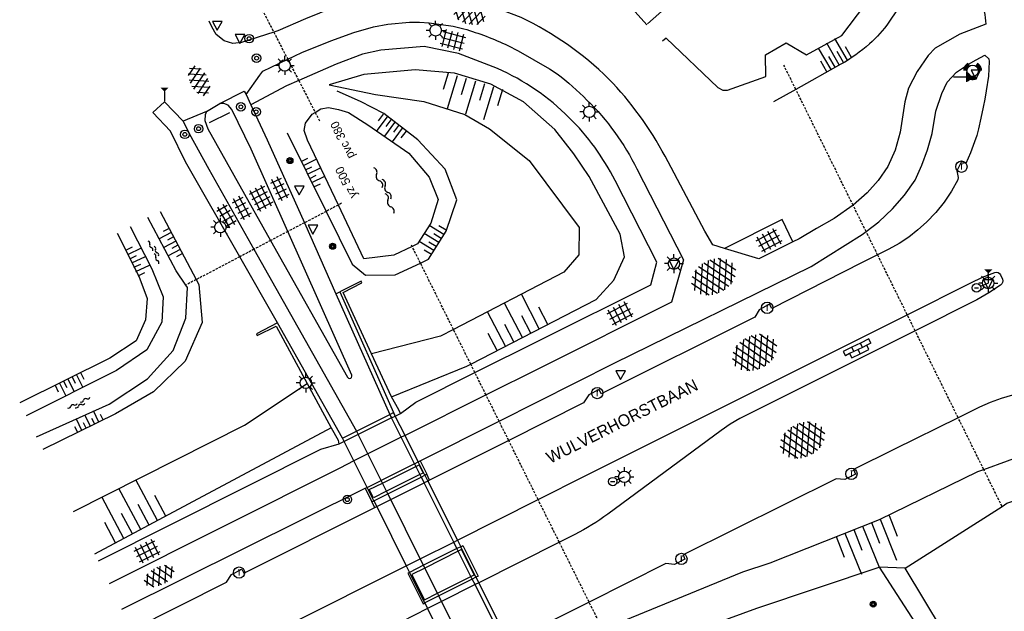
# Model space of a CAD drawing. Header units: metres. Extents: x 121538 to 126242, y 445257 to 454505.
# Tile 80 of 83: x 121538 to 121642, y 454365 to 454428. Entities that reach past the tile are written whole.
import ezdxf
from ezdxf.enums import TextEntityAlignment as Align

# ---------------------------------------------------------------- set-up
doc = ezdxf.new("R2010")
doc.units = ezdxf.units.M
doc.linetypes.add('SCHRIKH', pattern=[100, 100, 0])
doc.linetypes.add('STIPPELFIJN', pattern=[0.375, 0.25, -0.125])
for name, color, linetype in [('B01_T', 8, 'Continuous'), ('BOUWT04', 8, 'Continuous'), ('SYMBD01', 8, 'Continuous'), ('SYMBD02', 8, 'Continuous'), ('SYMBD03', 8, 'Continuous'), ('SYMBD04', 8, 'Continuous'), ('SYMBD05', 8, 'Continuous'), ('TEK-D06', 8, 'Continuous'), ('TEK-D20', 7, 'Continuous'), ('TER-T09', 8, 'Continuous'), ('TOPOT06', 8, 'WALB'), ('TOPOT10', 8, 'Continuous'), ('TOPOT11', 8, 'STIPPELFIJN'), ('TOPOT20', 8, 'Continuous'), ('TOPOT21', 8, 'Continuous'), ('TOPOT22', 8, 'Continuous'), ('TOPOT23', 8, 'Continuous'), ('TOPOT26', 8, 'Continuous'), ('TOPOT29', 8, 'Continuous'), ('TOPOT30', 8, 'Continuous'), ('TOPOT50', 8, 'Continuous'), ('TOPOT54', 8, 'SCHRIKH'), ('WAT-T00', 8, 'Continuous'), ('WEG-T01', 8, 'Continuous')]:
    doc.layers.add(name, color=color, linetype=linetype)
doc.styles.add('ISO', font='provutr.shx')
doc.linetypes.add('WALB', pattern='A,0.5,[155,BLOK.SHX,S=0.25,R=0,X=0,Y=0],0.5', length=1)

# ---------------------------------------------------------------- blocks, each defined once
blk = doc.blocks.new('asfalt-l')
for p, q in [((-0.9297791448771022, 0.184879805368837), (0.7041760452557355, 1.128244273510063)), ((-0.7591759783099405, 1.005065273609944), (0.3033435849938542, 1.61851127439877)), ((-0.704176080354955, 1.12824420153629), (0.9297791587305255, 0.1848795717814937)), ((-0.3033433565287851, 1.618511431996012), (0.7591756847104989, 1.005065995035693)), ((-0.8925070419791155, -0.5152890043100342), (0.8925070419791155, 0.5152890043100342)), ((-0.8925070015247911, 0.5152892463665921), (0.8925070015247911, -0.5152892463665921)), ((-0.9297791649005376, -0.1848794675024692), (0.7041762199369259, -1.128243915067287)), ((-0.7591760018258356, -1.005065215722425), (0.3033436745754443, -1.618511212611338)), ((-0.7041760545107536, -1.128244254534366), (0.9297791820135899, -0.1848791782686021)), ((-0.3033433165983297, -1.618511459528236), (0.7591759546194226, -1.005065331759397))]:
    blk.add_line(p, q)
blk = doc.blocks.new('tegels-l')
for p, q in [((-0.625, -1.220587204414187), (-0.625, 1.220587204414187)), ((0, -1.220587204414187), (0, 1.220587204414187)), ((0.625, -1.220587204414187), (0.6250000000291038, 1.220587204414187)), ((0.9183075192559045, 0.9477203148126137), (-0.9158282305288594, 0.947720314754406)), ((0.9183075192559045, 0.3227203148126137), (-0.9158282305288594, 0.3227203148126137)), ((0.9183075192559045, -0.3022796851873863), (-0.9158282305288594, -0.3022796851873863)), ((0.9183075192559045, -0.9272796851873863), (-0.9158282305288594, -0.927279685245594))]:
    blk.add_line(p, q)
blk = doc.blocks.new('water-m')
at = {"linetype": 'Continuous'}
for centre, start, end in [((-0.3222339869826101, 1.122434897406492), 309.7446390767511, 50.25536092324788), ((-0.01040913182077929, 0.7474348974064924), 129.7446390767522, 230.255360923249), ((-0.3222339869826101, 0.3724348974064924), 309.7446390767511, 50.25536092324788), ((0.3153431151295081, 0.005530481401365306), 129.7446390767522, 230.255360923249), ((0.003518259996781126, 0.3805304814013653), 309.7446390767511, 50.25536092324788), ((-0.01040913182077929, -0.7430899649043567), 129.7446390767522, 230.255360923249), ((-0.3222339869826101, -0.3680899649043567), 309.7446390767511, 50.25536092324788), ((-0.3222339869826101, -1.118089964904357), 309.7446390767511, 50.25536092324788), ((0.003518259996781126, -0.3694695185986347), 309.7446390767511, 50.25536092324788)]:
    blk.add_arc(centre, 0.2438543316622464, start, end, dxfattribs=at)
blk = doc.blocks.new('tegels-m')
for p, q in [((-0.3125, -1.230807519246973), (-0.3125, 1.25)), ((0.3125, -1.230807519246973), (0.3125, 1.25)), ((0.625, 0.9375), (-0.625, 0.9375)), ((0.625, 0.3125), (-0.625, 0.3125)), ((0.625, -0.3125), (-0.625, -0.3125)), ((0.625, -0.9375), (-0.625, -0.9375))]:
    blk.add_line(p, q)
blk = doc.blocks.new('talud')
for p, q in [((6.661338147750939e-16, 0.75), (0.5000000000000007, 0.7499999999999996)), ((4.440892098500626e-16, 0.5), (1, 0.4999999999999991)), ((2.220446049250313e-16, 0.25), (0.5000000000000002, 0.2499999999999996)), ((0, 0), (1, -8.881784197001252e-16)), ((-2.220446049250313e-16, -0.25), (0.4999999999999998, -0.2500000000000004)), ((-4.440892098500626e-16, -0.5), (0.9999999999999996, -0.5000000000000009)), ((-6.661338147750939e-16, -0.75), (0.4999999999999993, -0.7500000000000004))]:
    blk.add_line(p, q)
blk = doc.blocks.new('asfalt-xl')
at = {"linetype": 'Continuous'}
for p, q in [((0.4129806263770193, 2.410007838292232), (-1.51377442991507, 1.288328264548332)), ((0.4129806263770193, 2.410007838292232), (-1.51377442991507, 1.288328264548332)), ((1.520261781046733, 1.290145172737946), (-0.4262594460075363, 2.404646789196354)), ((1.520261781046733, 1.290145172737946), (-0.4262594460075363, 2.404646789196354)), ((1.395544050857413, 1.535624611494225), (-1.752273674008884, -0.2969070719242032)), ((1.395544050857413, 1.535624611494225), (-1.752273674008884, -0.2969070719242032)), ((1.009462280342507, 2.034059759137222), (-1.739499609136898, 0.433724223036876)), ((1.009462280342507, 2.034059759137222), (-1.739499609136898, 0.433724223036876)), ((1.766768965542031, -0.2913869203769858), (-1.397833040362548, 1.520540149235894)), ((1.766768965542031, -0.2913869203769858), (-1.397833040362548, 1.520540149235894)), ((1.749758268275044, 0.4385486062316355), (-1.017087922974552, 2.022736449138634)), ((1.749758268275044, 0.4385486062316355), (-1.017087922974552, 2.022736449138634)), ((1.406557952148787, -1.525536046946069), (-1.754752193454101, 0.2845067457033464)), ((1.406557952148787, -1.525536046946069), (-1.754752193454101, 0.2845067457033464)), ((1.648679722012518, -0.9439696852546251), (-1.63821030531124, 0.9379753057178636)), ((1.648679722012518, -0.9439696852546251), (-1.63821030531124, 0.9379753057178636)), ((1.641686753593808, 0.9557237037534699), (-1.630249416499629, -0.9490653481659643)), ((1.641686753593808, 0.9557237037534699), (-1.630249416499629, -0.9490653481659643)), ((1.764573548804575, 0.3040682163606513), (-1.385078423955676, -1.529532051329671)), ((1.764573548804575, 0.3040682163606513), (-1.385078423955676, -1.529532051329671)), ((1.023688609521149, -2.026515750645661), (-1.735665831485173, -0.4466178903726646)), ((1.023688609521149, -2.026515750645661), (-1.735665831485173, -0.4466178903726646)), ((1.752955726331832, -0.4258912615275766), (-1.000181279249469, -2.028655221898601)), ((1.752955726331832, -0.4258912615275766), (-1.000181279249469, -2.028655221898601)), ((0.4088998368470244, -2.412705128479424), (-1.490776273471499, -1.325024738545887)), ((0.4088998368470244, -2.412705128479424), (-1.490776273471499, -1.325024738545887)), ((1.529626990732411, -1.279099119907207), (-0.4059773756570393, -2.405929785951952)), ((1.529626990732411, -1.279099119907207), (-0.4059773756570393, -2.405929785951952))]:
    blk.add_line(p, q, dxfattribs=at)
blk = doc.blocks.new('water-l')
at = {"linetype": 'Continuous'}
for centre, start, end in [((-0.4655673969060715, 2.222705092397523), 309.7446390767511, 50.25536092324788), ((0.1580823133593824, 1.472705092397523), 129.7446390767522, 230.255360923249), ((-0.4655673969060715, 0.7227050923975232), 309.7446390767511, 50.25536092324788), ((-0.1359410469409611, 0.7500000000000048), 309.7446390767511, 50.25536092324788), ((0.4877086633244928, 4.773959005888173e-15), 129.7446390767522, 230.255360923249), ((-0.4655673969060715, -0.7583446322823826), 309.7446390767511, 50.25536092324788), ((-0.1359410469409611, -0.7499999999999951), 309.7446390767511, 50.25536092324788), ((0.1580823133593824, -1.508344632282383), 129.7446390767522, 230.255360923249), ((-0.4655673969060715, -2.258344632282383), 309.7446390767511, 50.25536092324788)]:
    blk.add_arc(centre, 0.4877086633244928, start, end, dxfattribs=at)
blk = doc.blocks.new('paal')
for radius in [0.4499999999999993, 0.2]:
    blk.add_circle((0, 0), radius)
blk = doc.blocks.new('lichtmast')
for p, q in [((-0.5998500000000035, 0), (-0.9997499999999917, 0)), ((-0.7069300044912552, 0.7069300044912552), (-0.4241580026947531, 0.4241580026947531)), ((0, 0.5998500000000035), (0, 0.9997499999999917)), ((0.4241580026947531, 0.4241580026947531), (0.7069300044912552, 0.7069300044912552)), ((0.5998500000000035, 0), (0.9997499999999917, 0)), ((-0.4241580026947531, -0.4241580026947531), (-0.7069300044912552, -0.7069300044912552)), ((0, -0.5998500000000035), (0, -0.9997499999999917)), ((0.4241580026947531, -0.4241580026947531), (0.7069300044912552, -0.7069300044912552))]:
    blk.add_line(p, q)
blk.add_circle((0, 0), 0.5998499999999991)
blk = doc.blocks.new('BOOM')
for radius in [0.315, 0.225, 0.135]:
    blk.add_circle((0, 0), radius)
blk = doc.blocks.new('verkeersbord')
for p, q in [((0.5024674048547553, 0.3224406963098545), (-0.5036675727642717, 0.3224406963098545)), ((-0.5036675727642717, 0.3224406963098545), (-0.0006000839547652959, -0.5998496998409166)), ((-0.0006000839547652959, -0.5998496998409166), (0.5024674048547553, 0.3224406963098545))]:
    blk.add_line(p, q)
blk = doc.blocks.new('verkeerslicht')
h = blk.add_hatch(color=256)
edge = h.paths.add_edge_path()
edge.add_line((-0.4998750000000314, 0.8658088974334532), (-0.2999250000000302, 0.5194853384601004))
edge.add_arc((-2.842170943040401e-14, 0), 0.5998499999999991, 119.9999999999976, 180)
edge.add_line((-0.599850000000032, 0), (-0.9997500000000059, 0))
edge.add_arc((-5.684341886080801e-14, 0), 0.999749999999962, 119.99999999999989, 180, ccw=False)
h = blk.add_hatch(color=256)
edge = h.paths.add_edge_path()
edge.add_line((0.9997499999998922, 0), (0.5998499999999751, 0))
edge.add_arc((-2.842170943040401e-14, 0), 0.5998499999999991, 0, 60.00000000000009)
edge.add_line((0.2999249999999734, 0.5194853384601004), (0.4998749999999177, 0.8658088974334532))
edge.add_arc((-5.684341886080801e-14, 0), 0.999749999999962, 0, 60.000000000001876, ccw=False)
h = blk.add_hatch(color=256)
edge = h.paths.add_edge_path()
edge.add_line((-0.4998750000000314, -0.8658088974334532), (-0.2999250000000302, -0.5194853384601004))
edge.add_arc((-2.842170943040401e-14, 0), 0.5998499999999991, 240.0000000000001, 299.9999999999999)
edge.add_line((0.2999249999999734, -0.5194853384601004), (0.4998749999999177, -0.8658088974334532))
edge.add_arc((-5.684341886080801e-14, 0), 0.999749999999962, 239.9999999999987, 299.999999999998, ccw=False)
blk.add_circle((0, 0), 0.599850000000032)
blk = doc.blocks.new('wegwijzer-verl')
blk.add_hatch(color=256).paths.add_polyline_path([(-0.4241580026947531, 1.423908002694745), (0.4241580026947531, 1.423908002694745), (-2.842170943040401e-14, 0.9997499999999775)])
blk.add_line((-2.842170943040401e-14, 0.9997499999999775), (0, 0))
blk = doc.blocks.new('drukknop')
blk.add_hatch(color=256).paths.add_polyline_path([(1.849431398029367, 0, 0.4142135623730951), (1.326340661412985, 0.523090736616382), (1.326340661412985, -0.5230907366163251, 0.4142135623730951)])
blk.add_line((1.326340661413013, 0), (0, 0))
blk = doc.blocks.new('kolk')
blk.add_circle((0, 0), 0.5998500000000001)
at = {"style": 'ISO'}
blk.add_text('r', height=0.9331, dxfattribs=at).set_placement((0.06345707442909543, -0.3309814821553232), align=Align.CENTER)
blk = doc.blocks.new('aanduidingsbord')
for p, q in [((-0.8105710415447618, -0.3330878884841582), (0, 0)), ((-1.446056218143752, -0.5041281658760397), (-1.007540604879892, -0.5041281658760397))]:
    blk.add_line(p, q)
blk.add_circle((-1.226798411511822, -0.5041281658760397), 0.45)
blk = doc.blocks.new('klinkers-m')
for p, q in [((0, 1.500000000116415), (-0.5, 1.500000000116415)), ((-0.5, 1.500000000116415), (-0.4999999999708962, 0.5000000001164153)), ((0, 1.500000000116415), (2.91038304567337e-11, 1)), ((-0.4999999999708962, 0.5000000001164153), (-0.4999999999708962, -0.4999999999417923)), ((0, 0.5000000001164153), (-0.4999999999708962, 0.5000000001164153)), ((0.5000000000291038, 1), (2.91038304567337e-11, 1)), ((2.91038304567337e-11, 1), (0, 0.5000000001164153)), ((0, 0.5000000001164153), (0, 0)), ((0.5, 0), (0, 0)), ((0, 0), (2.91038304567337e-11, -0.4999999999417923)), ((0.5, 5.820766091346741e-11), (0.5000000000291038, 1)), ((0.4999999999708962, -0.9999999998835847), (0.5, 5.820766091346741e-11)), ((-0.4999999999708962, -0.4999999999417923), (-0.5, -1.499999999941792)), ((2.91038304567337e-11, -0.4999999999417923), (-0.4999999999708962, -0.4999999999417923)), ((2.91038304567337e-11, -0.4999999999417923), (2.91038304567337e-11, -0.9999999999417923)), ((2.91038304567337e-11, -0.9999999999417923), (0.5000000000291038, -0.9999999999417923)), ((2.91038304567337e-11, -0.9999999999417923), (2.91038304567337e-11, -1.499999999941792)), ((-0.5, -1.499999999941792), (2.91038304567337e-11, -1.499999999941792))]:
    blk.add_line(p, q)

msp = doc.modelspace()

# ---------------------------------------------------------------- linework, layer by layer
at = {"layer": 'B01_T'}
for points in [[(121613.84, 454448.712), (121614.608, 454446.428), (121615.187, 454441.769), (121613.854, 454437.18), (121610.957, 454433.411), (121604.119, 454427.321)], [(121604.02, 454427.233), (121594.764, 454437.59), (121594.37, 454437.235), (121590.349, 454441.696)]]:
    msp.add_lwpolyline(points, dxfattribs=at)
at = {"layer": 'BOUWT04'}
for points in [[(121575.0667793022, 454392.5917764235), (121572.081, 454399.025), (121574.03, 454400.056), (121573.955, 454400.232), (121571.721, 454399.114)], [(121571.721, 454399.114), (121577.381, 454386.395)], [(121565.151, 454395.835), (121562.947, 454394.69), (121563.023, 454394.514), (121565.017, 454395.487), (121568.288577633, 454389.4560487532)], [(121571.997, 454383.709), (121565.151, 454395.835)], [(121577.1696923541, 454388.0607952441), (121575.0667793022, 454392.5917764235)], [(121568.288577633, 454389.4560487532), (121570.8237220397, 454384.7826666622)], [(121578.108, 454386.302), (121577.928, 454386.668), (121577.1696923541, 454388.0607952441)], [(121573.474, 454384.446), (121576.987, 454386.199)], [(121576.987, 454386.199), (121577.381, 454386.395)], [(121577.5629448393, 454386.0311520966), (121577.4671474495, 454386.2227248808), (121577.381, 454386.395)], [(121578.5857025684, 454383.9858714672), (121577.5629448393, 454386.0311520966)], [(121570.8237220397, 454384.7826666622), (121571.532, 454383.477), (121571.618, 454383.077)], [(121571.997, 454383.709), (121573.474, 454384.446)], [(121579.9778561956, 454381.2018838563), (121578.5857025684, 454383.9858714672)], [(121572.1743046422, 454383.353437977), (121572.0775232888, 454383.547520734), (121571.997, 454383.709)], [(121573.2010969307, 454381.2943359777), (121572.1743046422, 454383.353437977)], [(121574.5857978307, 454378.5174935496), (121573.2010969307, 454381.2943359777)], [(121576.2047765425, 454378.97397454), (121579.7251511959, 454380.7231167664)], [(121579.7251511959, 454380.7231167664), (121580.057, 454380.888)], [(121580.68553205, 454379.7866946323), (121579.9778561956, 454381.2018838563)], [(121580.057, 454380.888), (121580.488, 454380.022), (121580.1581437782, 454379.8571978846)], [(121580.189, 454381.307), (121580.892, 454379.89)], [(121580.1581437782, 454379.8571978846), (121576.6409541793, 454378.0999465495)], [(121580.2918853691, 454379.5897351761), (121580.68553205, 454379.7866946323)], [(121580.892, 454379.89), (121580.68553205, 454379.7866946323)], [(121580.68553205, 454379.7866946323), (121580.9856583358, 454379.1865109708)], [(121576.6409541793, 454378.0999465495), (121575.252, 454377.406), (121574.798, 454378.275), (121576.2047765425, 454378.97397454)], [(121576.7755049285, 454377.8303290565), (121580.2918853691, 454379.5897351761)], [(121580.9856583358, 454379.1865109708), (121584.1021645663, 454372.9542140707)], [(121574.398, 454378.424), (121575.108, 454376.996)], [(121575.297280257, 454377.0907055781), (121574.5857978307, 454378.5174935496)], [(121575.297280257, 454377.0907055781), (121576.7755049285, 454377.8303290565)], [(121575.108, 454376.996), (121575.297280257, 454377.0907055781)], [(121575.297280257, 454377.0907055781), (121575.5999151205, 454376.4838096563)], [(121575.5999151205, 454376.4838096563), (121578.7106782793, 454370.2455677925)], [(121584.1021645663, 454372.9542140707), (121584.4451087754, 454372.2684043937)], [(121584.0514014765, 454372.0712784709), (121580.5295201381, 454370.3079021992)], [(121584.1905868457, 454371.792929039), (121580.6709984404, 454370.0244030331)], [(121584.4451087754, 454372.2684043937), (121584.0514014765, 454372.0712784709)], [(121584.539, 454371.968), (121584.1905868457, 454371.792929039)], [(121584.4451087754, 454372.2684043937), (121584.662, 454372.377), (121586.272, 454369.16), (121586.0541846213, 454369.0506221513)], [(121586.0541846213, 454369.0506221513), (121584.4451087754, 454372.2684043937)], [(121585.5167515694, 454369.1408026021), (121585.852, 454369.31), (121584.539, 454371.968)], [(121578.7106782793, 454370.2455677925), (121579.0491947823, 454369.5667157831)], [(121579.0491947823, 454369.5667157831), (121578.878, 454369.481), (121580.481, 454366.252), (121580.6578318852, 454366.3407976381)], [(121580.5295201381, 454370.3079021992), (121579.0491947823, 454369.5667157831)], [(121580.6578318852, 454366.3407976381), (121579.0491947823, 454369.5667157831)], [(121580.6709984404, 454370.0244030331), (121579.299, 454369.335), (121580.631, 454366.675), (121581.9981579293, 454367.364994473)], [(121581.9981579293, 454367.364994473), (121585.5167515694, 454369.1408026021)], [(121585.6606589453, 454368.8530098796), (121582.1382782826, 454367.0842164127)], [(121586.0541846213, 454369.0506221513), (121585.6606589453, 454368.8530098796)], [(121586.0541846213, 454369.0506221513), (121586.345856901, 454368.4673445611)], [(121586.345856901, 454368.4673445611), (121589.4853665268, 454362.1890461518)], [(121582.1382782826, 454367.0842164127), (121580.6578318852, 454366.3407976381)], [(121580.6578318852, 454366.3407976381), (121580.9509229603, 454365.7530405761)], [(121580.9509229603, 454365.7530405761), (121584.082668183, 454359.4727218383)]]:
    msp.add_lwpolyline(points, dxfattribs=at)
at = {"layer": 'TER-T09'}
msp.add_lwpolyline([(121623.429, 454453.012), (121631.165, 454437.913, -0.08580467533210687), (121632.3103046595, 454434.605389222, -0.1269094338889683), (121632.095, 454432.228), (121631.6673928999, 454431.1634488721), (121631.1577937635, 454430.1356231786), (121630.3749943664, 454428.7945707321), (121629.516, 454427.501, -0.05922600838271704), (121627.4662676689, 454425.2262635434, -0.04898459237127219), (121624.459, 454423.074), (121619.7113556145, 454420.4336703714), (121617.36, 454419.126)], format="xyb", dxfattribs=at)
for points in [[(121566.18, 454415.85), (121570.2837207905, 454407.5785219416), (121573.037, 454402.029), (121574.434, 454400.875), (121577.536, 454400.888), (121580.2004336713, 454402.1431838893), (121581.064, 454402.55), (121582.925, 454405.504), (121584.037, 454408.781), (121582.814, 454412.016), (121579.925, 454415.118), (121576.348, 454417.878), (121573.888, 454419.168), (121571.429, 454420.258)], [(121552.805503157, 454407.5792431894), (121556.5964415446, 454400.3905377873), (121556.872, 454399.868), (121557.222, 454395.896), (121555.429, 454391.804), (121552.102, 454388.568), (121548.115, 454386.249), (121540.4635351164, 454382.4930768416)], [(121548.3040026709, 454405.3034792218), (121550.585, 454400.765), (121551.429, 454398.402), (121551.255, 454396.17), (121550.278, 454393.955), (121547.525, 454392.13), (121538.0288099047, 454387.4186534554)], [(121628.526, 454375.142), (121638.871, 454380.191), (121639.4879272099, 454380.4135540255), (121644.501, 454382.222), (121648.889, 454382.836), (121653.448, 454381.802), (121657.031, 454379.202), (121660.398, 454373.722)], [(121628.47, 454370.107), (121633.37, 454362.548), (121638.373, 454355.92), (121636.316, 454353.521), (121625.768, 454339.39), (121619.736, 454331.365), (121610.267, 454351.853), (121608.512, 454353.245), (121605.085, 454353.164), (121604.7348846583, 454352.8116622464), (121603.037, 454351.103), (121602.793, 454348.574), (121604.602, 454343.377), (121611.176, 454327.503), (121618.1904004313, 454312.7685564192), (121621.524, 454305.766), (121625.664, 454296.31), (121630.856, 454285.471), (121639.698, 454268.127), (121642.4780152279, 454262.4836609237)], [(121631.221, 454370.009), (121628.47, 454370.107)]]:
    msp.add_lwpolyline(points, dxfattribs=at)
at = {"layer": 'TOPOT06', "flags": 128}
msp.add_lwpolyline([(121606.065, 454425.828), (121611.511, 454420.613), (121612.032, 454420.353), (121612.535, 454420.356), (121616.56, 454421.802), (121616.508, 454424.056), (121618.697, 454425.345), (121620.851, 454424.073), (121624.556, 454426.108), (121628.641, 454431.508), (121628.079, 454438.828), (121621.577, 454452.091), (121617.3661896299, 454460.4656688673)], dxfattribs=at)
at = {"layer": 'TOPOT10'}
msp.add_lwpolyline([(121606.065, 454425.828), (121605.699, 454425.501)], dxfattribs=at)
at = {"layer": 'TOPOT11'}
for points in [[(121562.709, 454430.442), (121562.8494566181, 454430.1700399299), (121563.5424904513, 454428.8281485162), (121564.7630954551, 454426.4647438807)], [(121564.7630954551, 454426.4647438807), (121566.2417269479, 454423.6017337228)], [(121566.2417269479, 454423.6017337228), (121567.3975297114, 454421.3638028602)], [(121567.3975297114, 454421.3638028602), (121569.1289705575, 454418.0112888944)], [(121625.7430744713, 454408.2278090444), (121619.7113556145, 454420.4336703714)], [(121571.5684685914, 454408.2532175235), (121570.2837207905, 454407.5785219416)], [(121571.907, 454408.431), (121571.5684685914, 454408.2532175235)], [(121627.1135886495, 454405.4544195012), (121625.7430744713, 454408.2278090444)], [(121570.2837207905, 454407.5785219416), (121567.9914817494, 454406.374734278)], [(121567.9914817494, 454406.374734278), (121566.2456066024, 454405.4578739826)], [(121566.2456066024, 454405.4578739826), (121564.4415575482, 454404.5104631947)], [(121628.325804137, 454403.001365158), (121627.1135886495, 454405.4544195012)], [(121562.6877075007, 454403.5894148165), (121561.181656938, 454402.7985003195)], [(121564.4415575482, 454404.5104631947), (121562.6877075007, 454403.5894148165)], [(121580.2004336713, 454402.1431838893), (121579.3274074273, 454403.8985813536)], [(121561.181656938, 454402.7985003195), (121556.5964415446, 454400.3905377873)], [(121631.4392077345, 454396.7010429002), (121628.325804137, 454403.001365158)], [(121583.6825606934, 454395.141656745), (121580.2004336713, 454402.1431838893)], [(121556.5964415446, 454400.3905377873), (121555.5132136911, 454399.8216720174)], [(121632.2786087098, 454395.0024206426), (121631.4392077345, 454396.7010429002)], [(121585.5017596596, 454391.4837858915), (121583.6825606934, 454395.141656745)], [(121636.7991458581, 454385.8546054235), (121632.2786087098, 454395.0024206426)], [(121585.9337641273, 454390.615152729), (121585.5017596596, 454391.4837858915)], [(121587.1113084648, 454388.2474594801), (121585.9337641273, 454390.615152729)], [(121588.4860065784, 454385.4833483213), (121587.1113084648, 454388.2474594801)], [(121589.492427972, 454383.4597326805), (121588.4860065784, 454385.4833483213)], [(121639.4879272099, 454380.4135540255), (121636.7991458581, 454385.8546054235)], [(121592.5951675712, 454377.2210413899), (121589.492427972, 454383.4597326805)], [(121641.4154802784, 454376.5129336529), (121639.4879272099, 454380.4135540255)], [(121594.826642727, 454372.7342051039), (121592.5951675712, 454377.2210413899)], [(121597.956866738, 454366.4402507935), (121594.826642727, 454372.7342051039)], [(121599.4584013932, 454363.4211088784), (121597.956866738, 454366.4402507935)]]:
    msp.add_lwpolyline(points, dxfattribs=at)
at = {"layer": 'TOPOT11', "flags": 128}
for points in [[(121619.7113556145, 454420.4336703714), (121618.457, 454422.972)], [(121569.1289705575, 454418.0112888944), (121569.596, 454417.107)], [(121579.3274074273, 454403.8985813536), (121579.271, 454404.012)], [(121555.5132136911, 454399.8216720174), (121555.451, 454399.789)]]:
    msp.add_lwpolyline(points, dxfattribs=at)
at = {"layer": 'TOPOT50'}
for points in [[(121577.1696923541, 454388.0607952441), (121585.092, 454391.272), (121585.5017596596, 454391.4837858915), (121598.709, 454398.31), (121600.577, 454400.327), (121601.699, 454402.78), (121601.23, 454405.174), (121597.959, 454411.269), (121596.343, 454413.635), (121594.352, 454416.193), (121591.063, 454419.12), (121587.615, 454420.988), (121583.7778404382, 454422.1477615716), (121579.655, 454422.479), (121574.247, 454421.991), (121570.602, 454420.921), (121575.492, 454419.894), (121580.562, 454419.16), (121584.8657863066, 454417.8001981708), (121587.462, 454416.285), (121591.664, 454412.936), (121596.92, 454405.871), (121596.887, 454402.995), (121595.295, 454401.173), (121583.6825606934, 454395.141656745), (121582.322, 454394.435), (121575.0667793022, 454392.5917764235)], [(121543.6894638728, 454375.9668540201), (121561.703, 454385.063), (121568.288577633, 454389.4560487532)], [(121570.8237220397, 454384.7826666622), (121545.9045860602, 454371.4855458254)], [(121591.5499375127, 454359.3237618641), (121599.4584013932, 454363.4211088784), (121601.066, 454364.254), (121614.14, 454369.616), (121617.016, 454370.58), (121628.526, 454375.142)], [(121594.1860369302, 454354.4722086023), (121601.3176058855, 454359.6827987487), (121603.724, 454361.441), (121615.612, 454365.784), (121628.47, 454370.107)]]:
    msp.add_lwpolyline(points, dxfattribs=at)
at = {"layer": 'TOPOT54'}
msp.add_line((121557.999, 454416.931), (121560.145, 454417.986), dxfattribs=at)
at = {"layer": 'WAT-T00'}
msp.add_lwpolyline([(121570.526, 454418.524), (121571.5879114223, 454418.3104492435), (121572.628, 454418.008), (121574.687, 454416.698), (121578.991, 454413.724), (121581.142, 454411.18), (121582.075, 454408.834), (121581.29, 454406.338), (121579.899, 454404.169), (121579.3274074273, 454403.8985813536), (121577.39, 454402.982), (121574.265, 454402.591), (121571.5684685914, 454408.2532175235), (121568.314, 454415.087), (121567.982, 454416.102), (121568.121, 454416.872), (121568.809, 454417.807), (121569.1289705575, 454418.0112888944), (121569.719, 454418.388)], close=True, dxfattribs=at)
for points in [[(121539.7935579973, 454383.8484756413), (121547.462, 454387.279), (121551.479, 454389.938), (121554.196, 454392.928), (121555.508, 454396.339), (121555.691, 454399.564), (121555.5132136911, 454399.8216720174), (121554.487, 454401.309), (121551.5300793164, 454406.9344440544)], [(121549.6419873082, 454405.9799063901), (121551.94, 454401.523), (121553.132, 454398.59), (121552.982, 454395.919), (121551.412, 454393.008), (121548.206, 454390.81), (121538.7067077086, 454386.0472306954)], [(121631.221, 454370.009), (121641.4154802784, 454376.5129336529), (121641.925, 454376.838), (121646.226, 454378.331), (121649.993, 454378.833), (121653.065, 454377.433), (121655.184, 454375.197), (121658.908, 454369.413), (121663.848, 454360.417), (121667.2, 454353.431), (121668.258, 454350.649), (121668.473, 454345.708), (121661.189, 454342.539), (121652.761, 454347.375), (121650.989, 454347.435), (121650.487, 454346.903), (121649.402, 454345.545)], [(121640.839, 454356.516), (121638.966, 454358.4), (121635.168, 454363.488), (121631.221, 454370.009)]]:
    msp.add_lwpolyline(points, dxfattribs=at)
at = {"layer": 'WEG-T01'}
for points in [[(121623.3370230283, 454463.2535402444), (121630.824, 454448.379), (121635.896, 454438.39), (121638.631, 454432.57, -0.05092288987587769), (121639.7278128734, 454427.3133958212), (121636.967, 454426.246), (121634.364, 454424.781), (121633.648, 454423.981), (121632.476, 454422.322), (121631.57, 454420.558), (121631.187, 454419.126), (121630.683, 454415.938), (121630.179, 454414.042), (121629.388, 454412.314), (121628.396, 454410.827), (121627.216, 454409.527), (121625.7430744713, 454408.2278090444), (121623.748, 454406.837), (121621.881456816, 454405.7930258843), (121620.051, 454404.687), (121619.402, 454404.375)], [(121612.215, 454403.659), (121610.994, 454404.072), (121610.129, 454405.484), (121605.952, 454413.379, 0.07016114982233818), (121600.013, 454421.548, 0.08124854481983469), (121590.818, 454428.008), (121585.733, 454429.972), (121580.417, 454430.873), (121574.959, 454430.261), (121573.498, 454429.861), (121571.047, 454429.067), (121568.1066612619, 454427.8714170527), (121565.197, 454426.603), (121564.7630954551, 454426.4647438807), (121561.365, 454425.382), (121560.458, 454425.259), (121559.532, 454425.526), (121558.7, 454426.198), (121558.263, 454427.004), (121557.9847241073, 454427.6270898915)], [(121561.859, 454419.874), (121563.309, 454421.939), (121563.626, 454422.331), (121566.2417269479, 454423.6017337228), (121567.712, 454424.316), (121570.771, 454425.548), (121573.213, 454426.426), (121575.278, 454427.012), (121576.768, 454427.291), (121579.069, 454427.505), (121580.1040469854, 454427.5139161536), (121581.1373695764, 454427.4535325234), (121583.6361500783, 454427.0757017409), (121584.785, 454426.811, -0.03812837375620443), (121589.417, 454425.05), (121590.5076488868, 454424.4871949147), (121593.803, 454422.582), (121594.5904842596, 454422.0707330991, -0.03466097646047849), (121597.728, 454419.304, -0.08451505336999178), (121602.993, 454412.053), (121607.885, 454402.462), (121606.646, 454398.022), (121592.762, 454391.072), (121587.1113084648, 454388.2474594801), (121578.5857025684, 454383.9858714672)], [(121578.108, 454386.302), (121579.709, 454387.498), (121585.9337641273, 454390.615152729), (121592.757, 454394.032), (121604.459, 454399.86), (121605.089, 454402.22), (121600.689, 454410.817, 0.08293405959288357), (121595.862, 454417.448, 0.09055902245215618), (121588.328, 454422.632), (121584.201, 454424.221), (121580.61, 454424.933), (121576.049, 454424.553), (121574.095, 454424.133), (121571.332, 454423.095), (121567.3975297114, 454421.3638028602), (121566.123, 454420.803), (121562.348, 454418.795)], [(121557.679, 454418.114), (121557.536, 454417.743), (121557.521, 454417.142), (121557.823, 454416.263), (121564.4415575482, 454404.5104631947), (121572.544, 454390.123, 1.030836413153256), (121572.972, 454390.34), (121566.2456066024, 454405.4578739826), (121562.38, 454414.146), (121560.348, 454418.295), (121559.959, 454418.757), (121559.53, 454418.939), (121559.109, 454418.934)], [(121584.1021645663, 454372.9542140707), (121592.5951675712, 454377.2210413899), (121597.627, 454379.749), (121620.209, 454391.085), (121631.4392077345, 454396.7010429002), (121638.148, 454400.056), (121639.3784556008, 454400.6403256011), (121640.648, 454401.134, -0.3991015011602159), (121641.247, 454400.892), (121641.481, 454400.447, -0.3253620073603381), (121641.254, 454399.812), (121640.0450530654, 454398.9935111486), (121638.781, 454398.263), (121632.2786087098, 454395.0024206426), (121613.835, 454385.754), (121612.8178665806, 454385.1660720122), (121611.846, 454384.506), (121599.918, 454375.693, -0.03693144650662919), (121596.466, 454373.559), (121594.826642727, 454372.7342051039), (121586.345856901, 454368.4673445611)]]:
    msp.add_lwpolyline(points, format="xyb", dxfattribs=at)
for points in [[(121580.189, 454381.307), (121588.4860065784, 454385.4833483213), (121600.6, 454391.581), (121621.344, 454401.766), (121626.692, 454405.132), (121627.1135886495, 454405.4544195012), (121628.452, 454406.478), (121629.904, 454407.844), (121631.154, 454409.29), (121632.272, 454410.851), (121632.9666575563, 454412.4496017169), (121633.583, 454414.08), (121634.056, 454415.798), (121634.437, 454418.121), (121635.073, 454420.001), (121635.648, 454421.204), (121636.621, 454422.256), (121637.888, 454423.096), (121638.692, 454423.542), (121639.618, 454424.017), (121640.0339397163, 454423.6555540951), (121640.0813447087, 454423.3628340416), (121639.9766440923, 454421.807821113), (121639.763, 454420.264), (121639.6060199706, 454419.4021229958), (121639.4361170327, 454418.5427001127), (121639.1954852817, 454417.4044534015), (121638.942, 454416.269), (121638.7605055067, 454415.5790228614), (121638.5353623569, 454414.9020300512), (121638.0857290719, 454413.7473704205), (121637.594, 454412.61), (121637.149, 454412.839), (121636.674, 454411.838), (121636.789, 454411.141), (121636.779, 454410.916), (121636.0959853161, 454409.7003098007), (121635.3146277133, 454408.5453673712), (121634.4402965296, 454407.4591092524), (121633.479, 454406.449), (121632.5678534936, 454405.6298722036), (121631.5995003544, 454404.8792388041), (121630.5790779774, 454404.2010821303), (121629.512, 454403.599), (121628.325804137, 454403.001365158), (121626.636, 454402.15), (121617.198, 454397.35), (121616.958, 454397.811), (121615.872, 454397.198), (121615.401, 454396.454), (121599.229, 454388.352), (121599.023, 454388.814), (121597.941, 454388.264), (121597.382, 454387.423), (121589.492427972, 454383.4597326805), (121581.16, 454379.274)], [(121559.109, 454418.934), (121561.645, 454420.23), (121561.859, 454419.874)], [(121565.151, 454395.835), (121561.181656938, 454402.7985003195), (121555.488, 454412.787), (121553.899, 454416.031), (121552.056, 454418.004), (121553.266, 454419.134), (121555.244, 454417.065)], [(121561.859, 454419.874), (121562.348, 454418.795)], [(121557.679, 454418.114), (121555.244, 454417.065)], [(121557.679, 454418.114), (121559.109, 454418.934)], [(121562.348, 454418.795), (121564.09, 454415.125), (121567.9914817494, 454406.374734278), (121571.318, 454398.914)], [(121555.244, 454417.065), (121555.863, 454415.786), (121557.924, 454412.044), (121562.6877075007, 454403.5894148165), (121573.474, 454384.446)], [(121619.402, 454404.375), (121618.275, 454406.741), (121612.215, 454403.659)], [(121619.402, 454404.375), (121615.812, 454402.569), (121612.215, 454403.659)], [(121571.318, 454398.914), (121571.721, 454399.114)], [(121571.318, 454398.914), (121576.987, 454386.199)], [(121642.5028128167, 454388.2289561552), (121641.3196265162, 454387.8910683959), (121640.1634109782, 454387.470041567), (121639.04, 454386.968), (121636.7991458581, 454385.8546054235), (121630.118, 454382.535), (121625.779, 454380.383), (121625.987, 454379.915), (121624.87, 454379.362), (121623.947, 454379.432), (121607.85, 454371.409), (121608.043, 454370.952), (121606.961, 454370.388), (121606.046, 454370.499), (121597.956866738, 454366.4402507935), (121590.076, 454362.486)], [(121576.987, 454386.199), (121577.0729711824, 454386.0270707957), (121577.1688534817, 454385.8353208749)], [(121577.1688534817, 454385.8353208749), (121577.5629448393, 454386.0311520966)], [(121577.5629448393, 454386.0311520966), (121578.108, 454386.302)], [(121577.1688534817, 454385.8353208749), (121573.6526340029, 454384.0880469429)], [(121578.1920432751, 454383.7890979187), (121577.1688534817, 454385.8353208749)], [(121573.6526340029, 454384.0880469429), (121572.1743046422, 454383.353437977)], [(121573.474, 454384.446), (121573.5561221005, 454384.2814408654), (121573.6526340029, 454384.0880469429)], [(121574.6783217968, 454382.0327378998), (121573.6526340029, 454384.0880469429)], [(121578.5857025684, 454383.9858714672), (121578.1920432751, 454383.7890979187)], [(121571.618, 454383.077), (121569.674, 454382.491), (121546.2783172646, 454370.729468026)], [(121572.1743046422, 454383.353437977), (121571.618, 454383.077)], [(121578.1920432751, 454383.7890979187), (121574.6783217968, 454382.0327378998)], [(121579.5838365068, 454381.005724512), (121578.1920432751, 454383.7890979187)], [(121574.6783217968, 454382.0327378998), (121573.2010969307, 454381.2943359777)], [(121576.065064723, 454379.2539339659), (121574.6783217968, 454382.0327378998)], [(121573.2010969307, 454381.2943359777), (121571.71, 454380.549), (121547.4470659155, 454368.365028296)], [(121579.5838365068, 454381.005724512), (121576.065064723, 454379.2539339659)], [(121579.5838365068, 454381.005724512), (121579.9778561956, 454381.2018838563)], [(121579.5838365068, 454381.005724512), (121579.7251511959, 454380.7231167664)], [(121579.7251511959, 454380.7231167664), (121580.1581437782, 454379.8571978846)], [(121579.9778561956, 454381.2018838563), (121580.189, 454381.307)], [(121580.1581437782, 454379.8571978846), (121580.2918853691, 454379.5897351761)], [(121581.16, 454379.274), (121580.892, 454379.89)], [(121574.5857978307, 454378.5174935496), (121576.065064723, 454379.2539339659)], [(121576.2047765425, 454378.97397454), (121576.065064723, 454379.2539339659)], [(121576.6409541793, 454378.0999465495), (121576.2047765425, 454378.97397454)], [(121577.0774528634, 454377.2252752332), (121580.5922352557, 454378.9890813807)], [(121580.2918853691, 454379.5897351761), (121580.5922352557, 454378.9890813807)], [(121580.9856583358, 454379.1865109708), (121580.5922352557, 454378.9890813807)], [(121583.7087355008, 454372.7565579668), (121580.5922352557, 454378.9890813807)], [(121581.16, 454379.274), (121580.9856583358, 454379.1865109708)], [(121548.7769998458, 454365.6745023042), (121574.398, 454378.424)], [(121574.398, 454378.424), (121574.5857978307, 454378.5174935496)], [(121576.7755049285, 454377.8303290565), (121576.6409541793, 454378.0999465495)], [(121577.0774528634, 454377.2252752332), (121576.7755049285, 454377.8303290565)], [(121575.407, 454376.387), (121575.108, 454376.996)], [(121575.5999151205, 454376.4838096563), (121577.0774528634, 454377.2252752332)], [(121580.1897907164, 454370.9886638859), (121577.0774528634, 454377.2252752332)], [(121549.8373072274, 454363.5294449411), (121559.808, 454368.545), (121560.329, 454369.352), (121561.404, 454369.907), (121561.62, 454369.482), (121575.407, 454376.387)], [(121575.407, 454376.387), (121575.5999151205, 454376.4838096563)], [(121580.1897907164, 454370.9886638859), (121583.7087355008, 454372.7565579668)], [(121583.7087355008, 454372.7565579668), (121584.1021645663, 454372.9542140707)], [(121584.0514014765, 454372.0712784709), (121583.7087355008, 454372.7565579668)], [(121584.1905868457, 454371.792929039), (121584.0514014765, 454372.0712784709)], [(121585.5167515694, 454369.1408026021), (121584.1905868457, 454371.792929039)], [(121578.7106782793, 454370.2455677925), (121580.1897907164, 454370.9886638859)], [(121580.5295201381, 454370.3079021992), (121580.1897907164, 454370.9886638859)], [(121552.9162506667, 454357.300581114), (121576.317, 454369.043), (121578.7106782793, 454370.2455677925)], [(121580.6709984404, 454370.0244030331), (121580.5295201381, 454370.3079021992)], [(121581.9981579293, 454367.364994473), (121580.6709984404, 454370.0244030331)], [(121585.6606589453, 454368.8530098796), (121585.5167515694, 454369.1408026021)], [(121585.9524736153, 454368.2694252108), (121585.6606589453, 454368.8530098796)], [(121586.345856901, 454368.4673445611), (121585.9524736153, 454368.2694252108)], [(121582.1382782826, 454367.0842164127), (121581.9981579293, 454367.364994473)], [(121585.9524736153, 454368.2694252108), (121582.4309809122, 454366.4976886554)], [(121589.0918323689, 454361.9911882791), (121585.9524736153, 454368.2694252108)], [(121582.4309809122, 454366.4976886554), (121580.9509229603, 454365.7530405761)], [(121582.4309809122, 454366.4976886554), (121582.1382782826, 454367.0842164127)], [(121585.5648544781, 454360.2179232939), (121582.4309809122, 454366.4976886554)], [(121580.9509229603, 454365.7530405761), (121578.202, 454364.37), (121555.1331244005, 454352.8157294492)]]:
    msp.add_lwpolyline(points, dxfattribs=at)

# ---------------------------------------------------------------- block references
at = {"layer": 'SYMBD01'}
for name, p, rotation in [('asfalt-l', (121585.3581213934, 454428.243646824), 256.3140852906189), ('asfalt-l', (121556.898322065, 454421.3284222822), 206.5869402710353), ('asfalt-xl', (121611.0655541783, 454400.6969808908), 296.5563917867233), ('asfalt-xl', (121615.3798184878, 454392.7106201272), 295.6524411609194), ('asfalt-xl', (121620.4131271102, 454383.4863728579), 295.3852499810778), ('asfalt-l', (121552.7139769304, 454369.1862075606), 296.5534675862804)]:
    msp.add_blockref(name, p, dxfattribs=dict(at, rotation=rotation))
at = {"layer": 'SYMBD02', "rotation": 296.1049338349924}
msp.add_blockref('klinkers-m', (121626.2757652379, 454393.0407753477), dxfattribs=at)
at = {"layer": 'SYMBD03'}
for name, p, rotation in [('tegels-l', (121583.6269646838, 454425.6010097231), 255.3179676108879), ('tegels-m', (121565.3912447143, 454409.9434636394), 25.36726690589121), ('tegels-l', (121563.4148725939, 454408.94415705), 27.3219951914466), ('tegels-m', (121561.3919972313, 454407.9216108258), 27.54677922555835), ('tegels-m', (121559.787647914, 454407.0849816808), 30.21583707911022), ('tegels-l', (121616.9039957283, 454404.5038176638), 298.1638950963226), ('tegels-l', (121601.2239603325, 454396.7985974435), 297.6442892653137), ('tegels-l', (121551.4418502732, 454371.7780773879), 296.9237999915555)]:
    msp.add_blockref(name, p, dxfattribs=dict(at, rotation=rotation))
at = {"layer": 'SYMBD04'}
for p, xscale, yscale, zscale, rotation in [((121624.2893122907, 454423.0199816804), 2.623084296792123, 2, 2.623084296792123, 120.1715661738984), ((121585.9860349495, 454421.2857306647), 3.627513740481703, 4, 3.627513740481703, 253.1828303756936), ((121577.4911445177, 454416.9375296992), 1.792258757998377, 2, 1.792258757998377, 233.3362595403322), ((121568.3357426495, 454411.5048754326), 1.513812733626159, 2, 1.513812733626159, 26.38734664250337), ((121554.4507845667, 454404.4593182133), 1.43370349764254, 2, 1.43370349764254, 207.804764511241), ((121582.1395815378, 454404.3049347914), 1.81313645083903, 2, 1.81313645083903, 148.622648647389), ((121549.8387861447, 454402.1492600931), 1.581415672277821, 2, 1.581415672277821, 25.41187052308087), ((121590.9332243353, 454394.2910597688), 4.096866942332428, 4, 4.096866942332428, 117.3323594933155), ((121543.0987897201, 454389.934023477), 1.506007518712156, 2, 1.506007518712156, 296.3873974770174), ((121545.4777727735, 454384.9544475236), 1.312466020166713, 2, 1.312466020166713, 116.1453296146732), ((121550.7697965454, 454374.0816748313), 4.875527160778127, 4, 4.875527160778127, 118.0848639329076), ((121626.7453922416, 454374.4422899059), 4.665727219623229, 4, 4.665727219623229, 291.6929985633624)]:
    msp.add_blockref('talud', p, dxfattribs=dict(at, xscale=xscale, yscale=yscale, zscale=zscale, rotation=rotation))
at = {"layer": 'SYMBD05'}
for name, p, rotation in [('water-l', (121576.4741449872, 454409.8552779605), 23.67116520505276), ('water-m', (121552.262342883, 454403.3280332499), 24.8815485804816), ('water-m', (121544.311307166, 454387.2931020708), 295.7335949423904)]:
    msp.add_blockref(name, p, dxfattribs=dict(at, rotation=rotation))
at = {"layer": 'TOPOT20'}
for p in [(121639.962, 454400.038), (121601.668, 454379.627)]:
    msp.add_blockref('aanduidingsbord', p, dxfattribs=at)
at = {"layer": 'TOPOT21'}
for name, p in [('lichtmast', (121581.808, 454426.647)), ('lichtmast', (121565.925, 454422.947)), ('wegwijzer-verl', (121553.2548382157, 454419.189312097)), ('lichtmast', (121597.98, 454418.051)), ('lichtmast', (121559.147, 454405.911)), ('lichtmast', (121606.888, 454402.076)), ('wegwijzer-verl', (121639.962, 454400.038)), ('lichtmast', (121639.962, 454400.038)), ('lichtmast', (121568.138, 454389.514)), ('lichtmast', (121601.668, 454379.627))]:
    msp.add_blockref(name, p, dxfattribs=at)
at = {"layer": 'TOPOT22'}
for p in [(121562.172, 454425.772), (121562.963, 454423.714), (121561.311, 454418.591), (121562.919, 454418.06), (121555.405, 454415.694), (121556.862, 454416.29), (121572.513, 454377.228)]:
    msp.add_blockref('paal', p, dxfattribs=at)
at = {"layer": 'TOPOT23'}
for p in [(121637.1424385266, 454412.2886755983), (121616.702, 454397.424), (121598.818, 454388.449), (121625.563, 454379.946), (121607.669, 454370.977), (121561.116, 454369.539)]:
    msp.add_blockref('kolk', p, dxfattribs=at)
at = {"layer": 'TOPOT26'}
for p in [(121566.477, 454412.924), (121570.966, 454403.904), (121627.862, 454366.214)]:
    msp.add_blockref('BOOM', p, dxfattribs=at)
at = {"layer": 'TOPOT29'}
for name, p in [('verkeerslicht', (121638.325, 454422.388)), ('drukknop', (121636.295, 454421.731))]:
    msp.add_blockref(name, p, dxfattribs=at)
at = {"layer": 'TOPOT30'}
for p in [(121558.819, 454427.256), (121561.211, 454425.871), (121638.66, 454422.119), (121567.453, 454409.915), (121568.895, 454405.798), (121606.888, 454402.076), (121639.962, 454400.038), (121601.276, 454390.466)]:
    msp.add_blockref('verkeersbord', p, dxfattribs=at)

# ---------------------------------------------------------------- texts
at = {"layer": 'TEK-D06', "style": 'ISO'}
msp.add_text('WULVERHORSTBAAN', height=1.25, rotation=26.643436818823, dxfattribs=at).set_placement((121593.8628785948, 454380.9872023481))
at = {"layer": 'TEK-D20', "style": 'ISO'}
for s, rotation, p in [('pvc 380', 115.8501421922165, (121573.3184246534, 454413.385621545)), ('yz 500', 116.2522825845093, (121573.5660270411, 454409.2289481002))]:
    msp.add_text(s, height=0.9, rotation=rotation, dxfattribs=at).set_placement(p)

doc.saveas('drawing.dxf')
